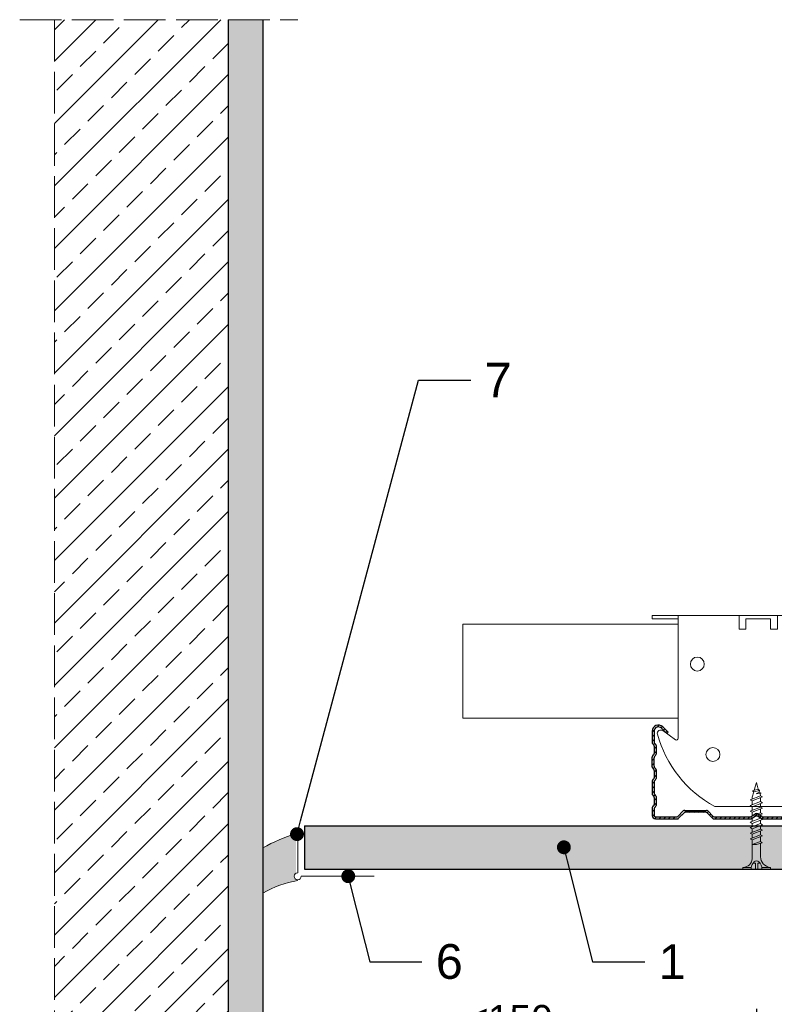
# Model space of a CAD drawing. Header units: millimetres. Extents: x 1985 to 2400, y 1192 to 1630.
import ezdxf
from ezdxf import colors
from ezdxf.entities.mleader import LeaderData, LeaderLine
from ezdxf.math import Vec2, Vec3

# ---------------------------------------------------------------- set-up
doc = ezdxf.new("R2010")
doc.units = ezdxf.units.MM
doc.linetypes.add('ACAD_ISO02W100', pattern=[15, 12, -3])
for name, color, linetype, lineweight in [('_RIGIPS AKCESORIA', 7, 'Continuous', 18), ('_RIGIPS G-K', 7, 'Continuous', 25), ('_RIGIPS PROFIL', 7, 'Continuous', 18), ('KRESKOWANIE', 7, 'Continuous', 9), ('PRZERYWANA', 7, 'ACAD_ISO02W100', 9)]:
    doc.layers.add(name, color=color, linetype=linetype, lineweight=lineweight)
doc.styles.get("Standard").update_dxf_attribs({"font": 'arial.ttf'})
doc.dimstyles.new('ISO-25', dxfattribs={"dimtxt": 2.5, "dimasz": 2.5, "dimexe": 1.25, "dimexo": 0.625, "dimtad": 1, "dimtxsty": 'Standard', "dimcen": 2.5, "dimadec": 0, "dimazin": 0, "dimtfac": 1, "dimtmove": 0, "dimatfit": 3, "dimfxl": 1, "dimarcsym": 0})

# ---------------------------------------------------------------- blocks, each defined once
blk = doc.blocks.new('TN 25')
at = {"layer": '_RIGIPS AKCESORIA'}
for p, q in [((-1.285759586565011e-15, -0.8353416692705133), (0, 7.164658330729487)), ((1.285759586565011e-15, 7.164658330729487), (0.4642229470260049, 7.164658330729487)), ((0.4642229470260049, 7.164658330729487), (0.4642229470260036, 4.783705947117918)), ((0.4642229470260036, 4.783705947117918), (0, 4.783705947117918)), ((0, 3.498565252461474), (1.768910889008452, 3.498565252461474)), ((1.768910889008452, 3.498565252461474), (1.768910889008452, 4.201299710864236)), ((3.017479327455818, 4.464461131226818), (8.472174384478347, 4.464461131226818)), ((7.116496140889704, 4.464461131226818), (7.116496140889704, 3.183590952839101)), ((8.033235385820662, 2.012567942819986), (7.116496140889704, 4.464461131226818)), ((7.116496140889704, 3.183590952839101), (7.649872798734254, 1.533036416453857)), ((8.472174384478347, 4.464461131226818), (8.789098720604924, 5.002356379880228)), ((9.607236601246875, 1.506227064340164), (8.472174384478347, 4.464461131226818)), ((8.789098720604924, 5.002356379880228), (9.9344796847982, 2.012567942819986)), ((8.995165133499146, 4.464461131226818), (10.09807105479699, 4.464461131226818)), ((10.09807105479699, 4.464461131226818), (10.41499539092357, 5.002356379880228)), ((11.23313327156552, 1.506227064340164), (10.09807105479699, 4.464461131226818)), ((10.41499539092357, 5.002356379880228), (11.56037635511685, 2.012567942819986)), ((10.62106180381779, 4.464461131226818), (11.67291707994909, 4.464461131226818)), ((11.67291707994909, 4.464461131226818), (11.98984141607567, 5.002356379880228)), ((12.80797929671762, 1.506227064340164), (11.67291707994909, 4.464461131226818)), ((11.98984141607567, 5.002356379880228), (13.13522238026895, 2.012567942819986)), ((12.19590782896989, 4.464461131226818), (13.20678983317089, 4.464461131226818)), ((13.20678983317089, 4.464461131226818), (13.52371416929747, 5.002356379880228)), ((14.34185204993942, 1.506227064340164), (13.20678983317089, 4.464461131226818)), ((13.52371416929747, 5.002356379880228), (14.66909513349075, 2.012567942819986)), ((13.72978058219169, 4.464461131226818), (14.8020923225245, 4.464461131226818)), ((14.8020923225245, 4.464461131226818), (15.11901665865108, 5.002356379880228)), ((15.93715453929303, 1.506227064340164), (14.8020923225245, 4.464461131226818)), ((15.11901665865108, 5.002356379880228), (16.26439762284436, 2.012567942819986)), ((15.3250830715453, 4.464461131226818), (16.41785127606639, 4.464461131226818)), ((16.41785127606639, 4.464461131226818), (16.73477561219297, 5.002356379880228)), ((17.55291349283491, 1.506227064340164), (16.41785127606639, 4.464461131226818)), ((16.73477561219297, 5.002356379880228), (17.88015657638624, 2.012567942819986)), ((16.94084202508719, 4.464461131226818), (17.99263695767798, 4.464461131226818)), ((17.99263695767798, 4.464461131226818), (18.30956129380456, 5.002356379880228)), ((19.12769917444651, 1.506227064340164), (17.99263695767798, 4.464461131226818)), ((18.30956129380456, 5.002356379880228), (19.45494225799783, 2.012567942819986)), ((18.51562770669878, 4.464461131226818), (19.6824977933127, 4.464461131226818)), ((19.6824977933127, 4.464461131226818), (19.99942212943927, 5.002356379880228)), ((20.81756001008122, 1.506227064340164), (19.6824977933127, 4.464461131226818)), ((19.99942212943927, 5.002356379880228), (21.14480309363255, 2.012567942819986)), ((20.20548854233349, 4.464461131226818), (20.6968729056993, 4.464461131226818)), ((20.6968729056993, 4.464461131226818), (22.28221870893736, 3.982557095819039)), ((21.84671929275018, 1.826088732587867), (21.67250745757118, 3.284280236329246)), ((21.67250745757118, 3.284280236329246), (22.14282510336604, 2.40113747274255)), ((22.28221870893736, 3.982557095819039), (22.56094557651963, 4.372787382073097)), ((22.70033918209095, 2.360045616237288), (22.28221870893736, 3.982557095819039)), ((22.56094557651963, 4.372787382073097), (23.03132356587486, 2.709231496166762)), ((22.70902133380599, 3.84909727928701), (24.99991126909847, 3.243188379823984)), ((24.99991126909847, 3.243188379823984), (23.03132356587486, 2.709231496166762)), ((0, 2.830751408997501), (1.768910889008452, 2.830751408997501)), ((0.4642229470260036, 1.636809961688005), (0, 1.636809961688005)), ((0.4642229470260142, -0.8353416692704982), (0.4642229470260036, 1.636809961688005)), ((1.768910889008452, 2.830751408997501), (1.768910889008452, 2.175177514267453)), ((7.494912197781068, 2.012567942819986), (3.545485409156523, 2.012567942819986)), ((7.649872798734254, 1.533036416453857), (8.033235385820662, 2.012567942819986)), ((9.412955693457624, 2.012567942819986), (8.033235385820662, 2.012567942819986)), ((9.9344796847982, 2.012567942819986), (9.607236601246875, 1.506227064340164)), ((11.03885236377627, 2.012567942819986), (9.9344796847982, 2.012567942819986)), ((11.56037635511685, 2.012567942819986), (11.23313327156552, 1.506227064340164)), ((12.61369838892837, 2.012567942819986), (11.56037635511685, 2.012567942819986)), ((13.13522238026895, 2.012567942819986), (12.80797929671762, 1.506227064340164)), ((14.14757114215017, 2.012567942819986), (13.13522238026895, 2.012567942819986)), ((14.66909513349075, 2.012567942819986), (14.34185204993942, 1.506227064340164)), ((15.74287363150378, 2.012567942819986), (14.66909513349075, 2.012567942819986)), ((16.26439762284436, 2.012567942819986), (15.93715453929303, 1.506227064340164)), ((17.35863258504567, 2.012567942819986), (16.26439762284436, 2.012567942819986)), ((17.88015657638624, 2.012567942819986), (17.55291349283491, 1.506227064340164)), ((18.93341826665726, 2.012567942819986), (17.88015657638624, 2.012567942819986)), ((19.45494225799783, 2.012567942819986), (19.12769917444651, 1.506227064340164)), ((19.45494225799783, 2.012567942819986), (20.62327910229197, 2.012567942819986)), ((21.14480309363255, 2.012567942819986), (20.81756001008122, 1.506227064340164)), ((21.14480309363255, 2.012567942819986), (21.81121835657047, 2.123239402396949)), ((22.14282510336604, 2.40113747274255), (21.84671929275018, 1.826088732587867)), ((22.70033918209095, 2.360045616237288), (22.14282510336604, 2.40113747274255)), ((23.03132356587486, 2.709231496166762), (22.70033918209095, 2.360045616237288)), ((-1.285759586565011e-15, -0.8353416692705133), (0.4642229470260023, -0.8353416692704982))]:
    blk.add_line(p, q, dxfattribs=at)
for centre, major_axis, ratio, start_param, end_param in [((3.08910162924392, 7.667950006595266), (0.1748232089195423, 3.200291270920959), 0.8261341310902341, 1.77365317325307, 3.180586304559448), ((-0.03754204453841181, 0.898693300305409), (6.243616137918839e-16, 3.92979531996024), 0.8481764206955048, -0.7209422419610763, -0.1511117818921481), ((1.661560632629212, 3.178378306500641), (-1.944543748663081e-15, 0.8950066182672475), 0.8481764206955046, -1.552777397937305, -0.7209422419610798), ((1.661560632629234, 3.178378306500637), (4.47173222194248e-16, 0.8950066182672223), 0.8481764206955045, 3.862534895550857, 4.730407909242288), ((3.369603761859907, -1.567314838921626), (0.2830579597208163, 3.573721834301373), 0.8321811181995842, 0.03598411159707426, 1.430786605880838), ((-2.727235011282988, 15.90736359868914), (-1.039401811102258e-12, 14.75828005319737), 0.8481764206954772, 3.399396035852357, 3.47507175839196), ((0.5906534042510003, 4.615213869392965), (-1.412393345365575e-14, 2.807767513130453), 0.8481764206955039, 3.475071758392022, 3.862534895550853)]:
    blk.add_ellipse(centre, major_axis=major_axis, ratio=ratio, start_param=start_param, end_param=end_param, dxfattribs=at)
blk = doc.blocks.new('CD 60 ULTRASTIL')
h = blk.add_hatch()
h.set_pattern_fill('ANSI31', color=256, scale=0.3, style=0)
h.set_pattern_definition([(45, (0, 0), (-0.6735192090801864, 0.6735192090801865), [])])
h.paths.add_polyline_path([(542.8756161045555, 684.4982338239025, -0.3027756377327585), (543.4857863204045, 684.4982338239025), (544.5421426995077, 683.7939962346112, 0.1480687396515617), (544.8472278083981, 683.7016238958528), (555.4178837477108, 683.7016238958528, 0.198912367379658), (555.8067924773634, 683.8627151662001), (557.3846099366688, 685.4405326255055, -0.198912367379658), (557.7735186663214, 685.6016238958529), (563.587883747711, 685.6016238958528, -0.198912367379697), (563.9767924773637, 685.4405326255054), (565.554609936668, 683.8627151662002, 0.1989123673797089), (565.9435186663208, 683.7016238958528), (572.1807012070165, 683.7016238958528, 0.4142135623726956), (573.1807012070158, 684.7016238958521), (573.1807012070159, 686.7360211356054, 0.1989123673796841), (573.0196099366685, 687.124929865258), (572.7417924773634, 687.4027473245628, -0.1989123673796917), (572.5807012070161, 687.7916560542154), (572.5807012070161, 689.8738064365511, -0.198912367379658), (572.7417924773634, 690.2627151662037), (573.0196099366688, 690.5405326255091, 0.198912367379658), (573.1807012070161, 690.9294413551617), (573.1807012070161, 694.4738064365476, 0.198912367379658), (573.0196099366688, 694.8627151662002), (572.7417924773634, 695.1405326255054, -0.1989123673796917), (572.5807012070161, 695.529441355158), (572.5807012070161, 697.6115917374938, -0.198912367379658), (572.7417924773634, 698.0005004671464), (573.0196099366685, 698.2783179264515, 0.198912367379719), (573.1807012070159, 698.6672266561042), (573.1807012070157, 701.4738064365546, 0.1989123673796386), (573.0196099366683, 701.8627151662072), (572.7417924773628, 702.1405326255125, -0.1989123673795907), (572.5807012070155, 702.529441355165), (572.5807012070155, 704.6115917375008, -0.1989123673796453), (572.7417924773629, 705.0005004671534), (573.0196099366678, 705.2783179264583, 0.1989123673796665), (573.1807012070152, 705.6672266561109), (573.1807012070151, 708.8968961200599, 0.6661284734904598), (570.1151523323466, 710.1768906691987), (568.5471884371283, 708.6266223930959), (568.9338839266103, 708.2355129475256), (570.5018478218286, 709.7857812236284, -0.6661284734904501), (572.6307012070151, 708.8968961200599), (572.6307012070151, 705.8950441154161, -0.1989123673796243), (572.4696099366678, 705.5061353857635), (572.191792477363, 705.2283179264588, 0.1989123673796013), (572.0307012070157, 704.8394091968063), (572.0307012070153, 702.30162389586, 0.1989123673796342), (572.1917924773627, 701.9127151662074), (572.4696099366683, 701.6348977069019, -0.1989123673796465), (572.6307012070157, 701.2459889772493), (572.6307012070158, 698.8950441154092, -0.198912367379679), (572.4696099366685, 698.5061353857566), (572.1917924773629, 698.228317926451, 0.1989123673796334), (572.0307012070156, 697.8394091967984), (572.0307012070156, 695.3016238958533, 0.1989123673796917), (572.1917924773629, 694.9127151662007), (572.4696099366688, 694.6348977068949, -0.1989123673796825), (572.6307012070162, 694.2459889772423), (572.6307012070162, 691.1572588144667, -0.1989123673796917), (572.4696099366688, 690.7683500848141), (572.191792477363, 690.4905326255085, 0.1989123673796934), (572.0307012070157, 690.1016238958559), (572.0307012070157, 687.5638385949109, 0.198912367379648), (572.191792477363, 687.1749298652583), (572.4696099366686, 686.8971124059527, -0.1989123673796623), (572.6307012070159, 686.5082036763), (572.6307012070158, 684.7016238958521, -0.4142135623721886), (572.1807012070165, 684.2516238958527), (566.1713361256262, 684.2516238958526, -0.1989123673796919), (565.7824273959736, 684.4127151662), (564.2046099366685, 685.9905326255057, 0.1989123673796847), (563.8157012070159, 686.151623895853), (557.5457012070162, 686.1516238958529, 0.1989123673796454), (557.1567924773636, 685.9905326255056), (555.578975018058, 684.4127151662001, -0.1989123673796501), (555.1900662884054, 684.2516238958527), (545.0137544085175, 684.2516238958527, -0.1480687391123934), (544.7086693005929, 684.3439962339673), (543.4857863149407, 685.1592515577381, 0.3027756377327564), (542.8756160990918, 685.1592515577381), (541.6527331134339, 684.3439962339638, -0.1480687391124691), (541.3476480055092, 684.2516238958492), (531.1713361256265, 684.2516238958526, -0.1989123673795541), (530.7824273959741, 684.4127151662), (529.2046099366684, 685.9905326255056, 0.1989123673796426), (528.8157012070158, 686.1516238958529), (522.5457012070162, 686.151623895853, 0.1989123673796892), (522.1567924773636, 685.9905326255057), (520.5789750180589, 684.4127151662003, -0.198912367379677), (520.1900662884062, 684.2516238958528), (514.1807012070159, 684.2516238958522, -0.4142135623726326), (513.7307012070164, 684.7016238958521), (513.7307012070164, 686.5082036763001, -0.1989123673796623), (513.8917924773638, 686.8971124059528), (514.1696099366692, 687.1749298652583, 0.198912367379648), (514.3307012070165, 687.5638385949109), (514.3307012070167, 690.1016238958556, 0.1989123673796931), (514.1696099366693, 690.4905326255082), (513.8917924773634, 690.7683500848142, -0.1989123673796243), (513.7307012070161, 691.1572588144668), (513.7307012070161, 694.2459889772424, -0.1989123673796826), (513.8917924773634, 694.634897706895), (514.1696099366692, 694.9127151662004, 0.1989123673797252), (514.3307012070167, 695.3016238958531), (514.3307012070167, 697.8394091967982, 0.1989123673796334), (514.1696099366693, 698.2283179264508), (513.8917924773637, 698.5061353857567, -0.1989123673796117), (513.7307012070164, 698.8950441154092), (513.7307012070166, 701.2459889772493, -0.1989123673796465), (513.891792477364, 701.6348977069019), (514.1696099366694, 701.9127151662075, 0.1989123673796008), (514.3307012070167, 702.30162389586), (514.3307012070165, 704.8394091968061, 0.1989123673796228), (514.1696099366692, 705.2283179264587), (513.8917924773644, 705.5061353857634, -0.1989123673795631), (513.7307012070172, 705.8950441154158), (513.7307012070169, 708.89689612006, -0.6661284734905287), (515.8595545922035, 709.7857812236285), (517.4275184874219, 708.2355129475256), (517.814213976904, 708.6266223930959), (516.2462500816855, 710.1768906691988, 0.6661284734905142), (513.1807012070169, 708.89689612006), (513.1807012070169, 705.667226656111, 0.1989123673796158), (513.3417924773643, 705.2783179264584), (513.6196099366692, 705.0005004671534, -0.198912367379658), (513.7807012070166, 704.6115917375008), (513.7807012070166, 702.5294413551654, -0.198912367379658), (513.6196099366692, 702.1405326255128), (513.341792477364, 701.8627151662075, 0.1989123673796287), (513.1807012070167, 701.473806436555), (513.1807012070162, 698.6672266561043, 0.198912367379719), (513.3417924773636, 698.2783179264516), (513.6196099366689, 698.0005004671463, -0.1989123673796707), (513.7807012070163, 697.6115917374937), (513.780701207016, 695.5294413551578, -0.1989123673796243), (513.6196099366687, 695.1405326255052), (513.3417924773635, 694.8627151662, 0.198912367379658), (513.1807012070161, 694.4738064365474), (513.1807012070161, 690.9294413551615, 0.198912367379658), (513.3417924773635, 690.540532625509), (513.6196099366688, 690.2627151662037, -0.198912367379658), (513.7807012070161, 689.8738064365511), (513.7807012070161, 687.7916560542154, -0.198912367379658), (513.6196099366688, 687.4027473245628), (513.3417924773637, 687.1249298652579, 0.1989123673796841), (513.1807012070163, 686.7360211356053), (513.1807012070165, 684.7016238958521, 0.4142135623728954), (514.1807012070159, 683.7016238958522), (520.4178837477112, 683.7016238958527, 0.1989123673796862), (520.806792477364, 683.8627151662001), (522.3846099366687, 685.4405326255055, -0.1989123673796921), (522.7735186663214, 685.6016238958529), (528.5878837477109, 685.601623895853, -0.198912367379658), (528.9767924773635, 685.4405326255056), (530.5546099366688, 683.8627151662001, 0.1989123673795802), (530.9435186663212, 683.7016238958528), (541.5141746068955, 683.7016238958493, 0.1480687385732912), (541.8192597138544, 683.79399623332)])
for p, q in [((513.1807012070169, 708.89689612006), (513.1807012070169, 705.667226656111)), ((513.7307012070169, 708.89689612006), (513.7307012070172, 705.8950441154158)), ((515.8595545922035, 709.7857812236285), (517.4275184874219, 708.2355129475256)), ((516.2462500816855, 710.1768906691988), (517.8142139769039, 708.6266223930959)), ((517.4275184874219, 708.2355129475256), (517.8142139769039, 708.6266223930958)), ((570.1151523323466, 710.1768906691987), (568.5471884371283, 708.6266223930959)), ((568.9338839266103, 708.2355129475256), (568.5471884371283, 708.6266223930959)), ((570.5018478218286, 709.7857812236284), (568.9338839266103, 708.2355129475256)), ((572.6307012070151, 708.8968961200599), (572.6307012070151, 705.8950441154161)), ((573.1807012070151, 708.8968961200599), (573.1807012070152, 705.6672266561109)), ((513.8917924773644, 705.5061353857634), (514.1696099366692, 705.2283179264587)), ((572.4696099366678, 705.5061353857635), (572.191792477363, 705.2283179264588)), ((513.3417924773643, 705.2783179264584), (513.6196099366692, 705.0005004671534)), ((513.7807012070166, 704.6115917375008), (513.7807012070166, 702.5294413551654)), ((514.3307012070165, 704.8394091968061), (514.3307012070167, 702.30162389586)), ((572.0307012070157, 704.8394091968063), (572.0307012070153, 702.30162389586)), ((572.5807012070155, 704.6115917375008), (572.5807012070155, 702.529441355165)), ((573.0196099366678, 705.2783179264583), (572.7417924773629, 705.0005004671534)), ((513.1807012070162, 698.6672266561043), (513.1807012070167, 701.473806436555)), ((513.341792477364, 701.8627151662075), (513.6196099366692, 702.1405326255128)), ((513.7307012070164, 698.8950441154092), (513.7307012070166, 701.2459889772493)), ((513.891792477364, 701.6348977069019), (514.1696099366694, 701.9127151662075)), ((572.4696099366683, 701.6348977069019), (572.1917924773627, 701.9127151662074)), ((572.6307012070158, 698.8950441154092), (572.6307012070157, 701.2459889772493)), ((573.0196099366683, 701.8627151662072), (572.7417924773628, 702.1405326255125)), ((573.1807012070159, 698.6672266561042), (573.1807012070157, 701.4738064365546)), ((513.3417924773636, 698.2783179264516), (513.6196099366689, 698.0005004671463)), ((513.7807012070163, 697.6115917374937), (513.780701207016, 695.5294413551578)), ((513.8917924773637, 698.5061353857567), (514.1696099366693, 698.2283179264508)), ((514.3307012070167, 697.8394091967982), (514.3307012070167, 695.3016238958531)), ((572.0307012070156, 697.8394091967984), (572.0307012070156, 695.3016238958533)), ((572.4696099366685, 698.5061353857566), (572.1917924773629, 698.228317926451)), ((572.5807012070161, 697.6115917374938), (572.5807012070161, 695.529441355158)), ((573.0196099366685, 698.2783179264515), (572.7417924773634, 698.0005004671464)), ((513.1807012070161, 694.4738064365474), (513.1807012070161, 690.9294413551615)), ((513.3417924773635, 694.8627151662), (513.6196099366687, 695.1405326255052)), ((513.7307012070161, 694.2459889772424), (513.7307012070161, 691.1572588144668)), ((513.8917924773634, 694.634897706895), (514.1696099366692, 694.9127151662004)), ((572.4696099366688, 694.6348977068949), (572.1917924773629, 694.9127151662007)), ((572.6307012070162, 694.2459889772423), (572.6307012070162, 691.1572588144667)), ((573.0196099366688, 694.8627151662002), (572.7417924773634, 695.1405326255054)), ((573.1807012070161, 694.4738064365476), (573.1807012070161, 690.9294413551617)), ((513.3417924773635, 690.540532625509), (513.6196099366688, 690.2627151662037)), ((513.7807012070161, 689.8738064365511), (513.7807012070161, 687.7916560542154)), ((513.8917924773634, 690.7683500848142), (514.1696099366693, 690.4905326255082)), ((514.3307012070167, 690.1016238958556), (514.3307012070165, 687.5638385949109)), ((572.0307012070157, 690.1016238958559), (572.0307012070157, 687.5638385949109)), ((572.4696099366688, 690.7683500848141), (572.191792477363, 690.4905326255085)), ((572.5807012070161, 689.8738064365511), (572.5807012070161, 687.7916560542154)), ((573.0196099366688, 690.5405326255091), (572.7417924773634, 690.2627151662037)), ((513.1807012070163, 686.7360211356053), (513.1807012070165, 684.7016238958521)), ((513.3417924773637, 687.1249298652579), (513.6196099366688, 687.4027473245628)), ((513.7307012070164, 686.5082036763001), (513.7307012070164, 684.7016238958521)), ((513.8917924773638, 686.8971124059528), (514.1696099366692, 687.1749298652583)), ((520.5789750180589, 684.4127151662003), (522.1567924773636, 685.9905326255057)), ((522.5457012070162, 686.151623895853), (528.8157012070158, 686.1516238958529)), ((528.5878837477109, 685.601623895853), (522.7735186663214, 685.6016238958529)), ((530.7824273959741, 684.4127151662), (529.2046099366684, 685.9905326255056)), ((555.578975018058, 684.4127151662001), (557.1567924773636, 685.9905326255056)), ((557.5457012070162, 686.1516238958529), (563.8157012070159, 686.151623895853)), ((557.7735186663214, 685.6016238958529), (563.587883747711, 685.6016238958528)), ((565.7824273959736, 684.4127151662), (564.2046099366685, 685.9905326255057)), ((572.4696099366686, 686.8971124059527), (572.191792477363, 687.1749298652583)), ((572.6307012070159, 686.5082036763), (572.6307012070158, 684.7016238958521)), ((573.0196099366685, 687.124929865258), (572.7417924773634, 687.4027473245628)), ((573.1807012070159, 686.7360211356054), (573.1807012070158, 684.7016238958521)), ((514.1807012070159, 684.2516238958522), (520.1900662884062, 684.2516238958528)), ((514.1807012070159, 683.7016238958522), (520.4178837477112, 683.7016238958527)), ((520.806792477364, 683.8627151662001), (522.3846099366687, 685.4405326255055)), ((530.5546099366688, 683.8627151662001), (528.9767924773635, 685.4405326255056)), ((530.9435186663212, 683.7016238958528), (541.5141746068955, 683.7016238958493)), ((531.1713361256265, 684.2516238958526), (541.3476480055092, 684.2516238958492)), ((541.6527331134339, 684.3439962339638), (542.8756160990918, 685.1592515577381)), ((541.8192597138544, 683.79399623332), (542.8756161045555, 684.4982338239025)), ((544.7086693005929, 684.3439962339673), (543.4857863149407, 685.1592515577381)), ((544.5421426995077, 683.7939962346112), (543.4857863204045, 684.4982338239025)), ((544.8472278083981, 683.7016238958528), (555.4178837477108, 683.7016238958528)), ((545.0137544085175, 684.2516238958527), (555.1900662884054, 684.2516238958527)), ((555.8067924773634, 683.8627151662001), (557.3846099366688, 685.4405326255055)), ((565.554609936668, 683.8627151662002), (563.9767924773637, 685.4405326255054)), ((565.9435186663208, 683.7016238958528), (572.1807012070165, 683.7016238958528)), ((566.1713361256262, 684.2516238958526), (572.1807012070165, 684.2516238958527))]:
    blk.add_line(p, q)
for centre, radius, start, end in [((514.9807012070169, 708.89689612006), 1.8, 45.32514365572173, 180.0000000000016), ((514.9807012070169, 708.89689612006), 1.25, 45.32514365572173, 180.0000000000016), ((571.3807012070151, 708.8968961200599), 1.8, 359.9999999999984, 134.6748563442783), ((571.3807012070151, 708.8968961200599), 1.25, 359.9999999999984, 134.6748563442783), ((513.7307012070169, 705.667226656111), 0.55, 180.0000000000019, 224.9999999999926), ((514.2807012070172, 705.8950441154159), 0.55, 180.0000000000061, 224.9999999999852), ((572.0807012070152, 705.8950441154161), 0.55, 315.0000000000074, 0), ((572.6307012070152, 705.6672266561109), 0.55, 315, 1.882888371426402e-12), ((513.2307012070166, 704.6115917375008), 0.55, 0, 45), ((513.2307012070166, 702.5294413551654), 0.55, 315, 0), ((513.7807012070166, 704.8394091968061), 0.55, 2.340888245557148e-12, 44.99999999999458), ((572.5807012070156, 704.8394091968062), 0.55, 135.0000000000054, 179.9999999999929), ((573.1307012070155, 704.6115917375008), 0.55, 135, 179.9999999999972), ((573.1307012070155, 702.529441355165), 0.55, 180, 224.9999999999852), ((513.7307012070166, 701.4738064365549), 0.55, 135, 179.9999999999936), ((514.2807012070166, 701.2459889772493), 0.55, 135, 179.9999999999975), ((513.7807012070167, 702.30162389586), 0.55, 315.0000000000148, 2.175499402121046e-12), ((572.5807012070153, 702.30162389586), 0.55, 179.9999999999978, 224.9999999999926), ((572.0807012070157, 701.2459889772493), 0.55, 2.544443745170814e-12, 45), ((572.6307012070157, 701.4738064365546), 0.55, 4.274665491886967e-12, 45), ((513.7307012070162, 698.6672266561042), 0.55, 179.999999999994, 225.0000000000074), ((513.2307012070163, 697.6115917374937), 0.55, 359.9999999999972, 45), ((514.2807012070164, 698.8950441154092), 0.55, 179.9999999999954, 224.9999999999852), ((513.7807012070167, 697.8394091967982), 0.55, 0, 44.99999999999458), ((572.5807012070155, 697.8394091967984), 0.55, 135.0000000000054, 180), ((572.0807012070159, 698.8950441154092), 0.55, 315, 4.643609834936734e-12), ((573.130701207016, 697.6115917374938), 0.55, 135, 180), ((572.6307012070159, 698.667226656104), 0.55, 314.9999999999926, 5.992165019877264e-12), ((513.7307012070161, 694.4738064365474), 0.55, 135, 180), ((513.2307012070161, 695.5294413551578), 0.55, 315.0000000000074, 0), ((514.280701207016, 694.2459889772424), 0.55, 134.9999999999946, 180), ((513.7807012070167, 695.3016238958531), 0.55, 314.9999999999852, 0), ((572.5807012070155, 695.3016238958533), 0.55, 180, 225.0000000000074), ((572.0807012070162, 694.2459889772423), 0.55, 0, 45.00000000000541), ((573.130701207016, 695.529441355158), 0.55, 180, 225.0000000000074), ((572.6307012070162, 694.4738064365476), 0.55, 0, 45), ((514.280701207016, 691.1572588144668), 0.55, 180, 224.9999999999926), ((572.0807012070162, 691.1572588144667), 0.55, 314.9999999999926, 0), ((513.7307012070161, 690.9294413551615), 0.55, 180, 225), ((513.2307012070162, 689.8738064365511), 0.55, 0, 45), ((513.7807012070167, 690.1016238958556), 0.55, 359.9999999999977, 45.00000000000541), ((572.5807012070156, 690.1016238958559), 0.55, 134.9999999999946, 180.0000000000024), ((573.130701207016, 689.8738064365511), 0.55, 135, 180), ((572.6307012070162, 690.9294413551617), 0.55, 315, 0), ((513.7307012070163, 686.7360211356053), 0.55, 135, 180.0000000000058), ((513.2307012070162, 687.7916560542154), 0.55, 315, 0), ((514.2807012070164, 686.5082036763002), 0.55, 135.0000000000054, 180.0000000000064), ((513.7807012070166, 687.5638385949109), 0.55, 315, 359.9999999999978), ((522.5457012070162, 685.6016238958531), 0.55, 90, 135.0000000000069), ((522.7735186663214, 685.0516238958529), 0.55, 90.00000000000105, 135.0000000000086), ((528.5878837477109, 685.051623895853), 0.55, 45, 90), ((528.8157012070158, 685.601623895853), 0.55, 45.00000000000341, 90), ((557.5457012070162, 685.601623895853), 0.55, 89.99999999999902, 134.9999999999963), ((557.7735186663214, 685.0516238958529), 0.55, 90, 135), ((563.587883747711, 685.0516238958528), 0.55, 44.9999999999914, 90), ((563.8157012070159, 685.6016238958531), 0.55, 44.99999999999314, 89.999999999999), ((572.5807012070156, 687.5638385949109), 0.55, 180.0000000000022, 225), ((572.080701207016, 686.5082036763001), 0.55, 359.9999999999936, 44.99999999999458), ((573.130701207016, 687.7916560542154), 0.55, 180, 225.0000000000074), ((572.6307012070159, 686.7360211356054), 0.55, 359.9999999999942, 45), ((514.1807012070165, 684.7016238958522), 1, 180.0000000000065, 269.9999999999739), ((514.1807012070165, 684.7016238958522), 0.45, 180.0000000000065, 269.9999999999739), ((520.1900662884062, 684.8016238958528), 0.55, 270.0000000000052, 315.0000000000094), ((520.4178837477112, 684.2516238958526), 0.55, 270.0000000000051, 315.0000000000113), ((530.9435186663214, 684.2516238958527), 0.55, 224.9999999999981, 269.999999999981), ((531.1713361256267, 684.8016238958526), 0.55, 225.0000000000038, 269.9999999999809), ((541.3476480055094, 684.8016238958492), 0.55, 269.9999999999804, 303.6900675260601), ((541.5141746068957, 684.2516238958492), 0.55, 269.9999999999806, 303.6900674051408), ((543.1807012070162, 684.7016238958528), 0.55, 56.30993247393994, 123.6900675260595), ((543.18070121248, 684.0406061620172), 0.55, 56.30993247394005, 123.6900675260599), ((544.8472278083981, 684.2516238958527), 0.55, 236.3099323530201, 270), ((545.0137544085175, 684.8016238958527), 0.55, 236.3099324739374, 270), ((555.1900662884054, 684.8016238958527), 0.55, 270, 314.9999999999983), ((555.4178837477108, 684.2516238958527), 0.55, 270, 315), ((565.9435186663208, 684.2516238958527), 0.55, 224.9999999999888, 270), ((566.1713361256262, 684.8016238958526), 0.55, 224.9999999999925, 270), ((572.1807012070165, 684.7016238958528), 1, 270, 6.513775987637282e-12), ((572.1807012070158, 684.7016238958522), 1, 270.000000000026, 359.9999999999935), ((572.1807012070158, 684.7016238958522), 0.45, 270.000000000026, 359.9999999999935)]:
    blk.add_arc(centre, radius, start, end)
blk = doc.blocks.new('Lacznik krzyzowy (widok2)')
at = {"layer": '_RIGIPS AKCESORIA'}
for p, q in [((94.80100345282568, 91.50114062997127, 218.35550945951), (94.80100345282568, 90.50114062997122, 218.35550945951)), ((94.80100345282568, 91.50114062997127, 218.35550945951), (154.8010034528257, 91.49672761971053, 218.35550945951)), ((102.3010034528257, 56.15121996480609, 218.35550945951), (102.3010034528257, 91.49672761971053, 218.35550945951)), ((119.8010034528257, 91.50114062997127, 218.35550945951), (119.8010034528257, 87.50114062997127, 218.35550945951)), ((130.8010034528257, 91.50114062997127, 218.35550945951), (119.8010034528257, 91.50114062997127, 218.35550945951)), ((130.8542769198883, 91.50114062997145, 218.35550945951), (130.8542769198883, 87.50114062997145, 218.35550945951)), ((147.3010034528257, 91.49672761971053, 218.35550945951), (147.3010034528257, 56.15121996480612, 218.35550945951)), ((154.8010034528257, 91.49672761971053, 218.35550945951), (154.8010034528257, 90.50114062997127, 218.35550945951)), ((94.80100345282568, 90.50114062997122, 218.35550945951), (102.3010034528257, 90.50114062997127, 218.35550945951)), ((121.8010034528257, 87.50114062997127, 218.35550945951), (121.8010034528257, 90.50114062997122, 218.35550945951)), ((121.8010034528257, 90.50114062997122, 218.35550945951), (128.8542769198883, 90.50114062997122, 218.35550945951)), ((128.8542769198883, 90.50114062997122, 218.35550945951), (128.8542769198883, 87.50114062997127, 218.35550945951)), ((154.8010034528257, 90.50114062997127, 218.35550945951), (147.3010034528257, 90.50114062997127, 218.35550945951)), ((119.8010034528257, 87.50114062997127, 218.35550945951), (121.8010034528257, 87.50114062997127, 218.35550945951)), ((128.8542769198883, 87.50114062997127, 218.35550945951), (130.8542769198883, 87.50114062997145, 218.35550945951)), ((97.86760435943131, 58.34633894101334, 218.35550945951), (101.5103843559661, 55.74435322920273, 218.35550945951)), ((148.0916225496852, 55.74435322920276, 218.35550945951), (151.73440254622, 58.34633894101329, 218.35550945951)), ((136.7961178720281, 36.5011406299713, 218.35550945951), (112.8058890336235, 36.5011406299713, 218.35550945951))]:
    blk.add_line(p, q, dxfattribs=at)
for centre, radius in [((107.8010034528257, 77.50114062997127, 218.35550945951), 2.000000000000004), ((141.8010034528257, 77.50114062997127, 218.35550945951), 2.236067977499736), ((112.3010034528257, 51.50114062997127, 218.35550945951), 2.000000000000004), ((137.3010034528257, 51.50114062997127, 218.35550945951), 2)]:
    blk.add_circle(centre, radius, dxfattribs=at)
for centre, radius, start, end in [((97.28636616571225, 57.5326054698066, 218.35550945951), 0.9999999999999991, 122.1387604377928, 189.8151986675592), ((129.2274675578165, 66.45332960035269, 218.35550945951), 34.15848160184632, 195.435149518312, 241.2658161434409), ((97.28636616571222, 57.5326054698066, 218.35550945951), 0.9999999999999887, 54.46232220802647, 122.1387604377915), ((20.47329545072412, 114.7799562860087, 218.35550945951), 144.7066213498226, 331.7398307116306, 336.6224787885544), ((152.3156407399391, 57.5326054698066, 218.35550945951), 0.9999999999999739, 350.1848013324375, 125.5376777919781), ((101.8010034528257, 56.15121996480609, 218.35550945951), 0.5, 234.4623222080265, 0), ((147.8010034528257, 56.15121996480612, 218.35550945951), 0.5, 180, 305.5376777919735), ((129.1176020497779, 56.49081985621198, 218.35550945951), 21.41370777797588, 291.0129815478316, 331.4749137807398)]:
    blk.add_arc(centre, radius, start, end, dxfattribs=at)
blk = doc.blocks.new('polnaroznik')
at = {"layer": '_RIGIPS AKCESORIA'}
for p, q in [((429.5010509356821, 44.15009974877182), (429.5010509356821, 55.15009974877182)), ((430.5010509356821, 56.15009974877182), (451.5010509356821, 56.15009974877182))]:
    blk.add_line(p, q, dxfattribs=at)
blk.add_arc((429.5010509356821, 56.15009974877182), 1, 0, 270, dxfattribs=at)
blk = doc.blocks.new('_Dot')
at = {"color": 0, "linetype": 'ByBlock', "lineweight": -2}
blk.add_line((-0.5, 0), (-1, 0), dxfattribs=at)
at = {"color": 0, "linetype": 'ByBlock', "const_width": 0.5}
blk.add_lwpolyline([(-0.25, 0, 1), (0.25, 0, 1)], format="xyb", close=True, dxfattribs=at)
blk = doc.blocks.new('_ArchTick')
at = {"color": 0, "linetype": 'ByBlock', "const_width": 0.15}
blk.add_lwpolyline([(-0.5, -0.5), (0.5, 0.5)], dxfattribs=at)
blk = doc.blocks.new('*D21')
at = {"layer": '_RIGIPS G-K', "color": 0, "lineweight": -2, "transparency": 16777216}
for p, q in [((2055.203357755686, 1345.358480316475), (2055.203357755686, 1334.108480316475)), ((2197.203357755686, 1345.358480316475), (2197.203357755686, 1334.108480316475)), ((2055.203357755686, 1335.358480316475), (2197.203357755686, 1335.358480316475))]:
    blk.add_line(p, q, dxfattribs=at)
at = {"layer": 'Defpoints', "color": 0, "transparency": 16777216}
for p in [(2197.203357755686, 1410.551276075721), (2055.203357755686, 1385.551364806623), (2197.203357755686, 1335.358480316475)]:
    blk.add_point(p, dxfattribs=at)
at = {"layer": '_RIGIPS G-K', "color": 0, "lineweight": -2, "transparency": 16777216, "xscale": 5, "yscale": 5, "zscale": 5, "rotation": 180}
blk.add_blockref('_ArchTick', (2055.203357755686, 1335.358480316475), dxfattribs=at)
at = {"layer": '_RIGIPS G-K', "color": 0, "lineweight": -2, "transparency": 16777216, "xscale": 5, "yscale": 5, "zscale": 5}
blk.add_blockref('_ArchTick', (2197.203357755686, 1335.358480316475), dxfattribs=at)
at = {"layer": '_RIGIPS G-K', "color": 0, "transparency": 16777216, "insert": (2126.203357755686, 1342.443064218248), "char_height": 8, "attachment_point": 5}
blk.add_mtext('≤150', dxfattribs=at)

msp = doc.modelspace()

# ---------------------------------------------------------------- hatches: boundary and pattern name
at = {"layer": '_RIGIPS G-K'}
h = msp.add_hatch(dxfattribs=at)
h.set_pattern_fill('DOTS', color=253, scale=0.5, style=0)
h.set_pattern_definition([(0, (0, 0), (0.396875, 0.79375), [0, -0.79375])])
h.paths.add_polyline_path([(2397.203357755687, 1385.551364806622), (2397.203357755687, 1398.051364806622), (2067.203357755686, 1398.051364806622), (2067.203357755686, 1385.551364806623)])
at = {"layer": 'KRESKOWANIE'}
h = msp.add_hatch(dxfattribs=at)
h.set_pattern_fill('ANSI33', color=256, scale=2, angle=180, style=0)
h.set_pattern_definition([(225, (0, 0), (8.98025612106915, -8.980256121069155), []), (225, (-8.980260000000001, 1.099728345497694e-15), (8.98025612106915, -8.980256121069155), [6.35, -3.175])])
h.paths.add_polyline_path([(2045.203357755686, 1629.951364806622), (1995.203357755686, 1629.951364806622), (1995.203357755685, 1278.951364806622), (2045.203357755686, 1278.951364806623)])
h = msp.add_hatch(dxfattribs=at)
h.set_pattern_fill('AR-SAND', color=256, scale=0.1, style=0)
h.set_pattern_definition([(37.50000000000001, (0, 0), (-0.1600031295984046, 4.894132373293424), [0, -3.860800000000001, 0, -4.318000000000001, 0, -4.1275]), (7.499999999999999, (0, 0), (4.495232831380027, 7.168251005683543), [0, -2.0828, 0, -3.4798, 0, -1.3335]), (327.5, (-3.1242, 0), (7.90992370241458, 0.01437184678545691), [0, -1.27, 0, -4.572, 0, -5.969]), (317.5, (-3.1242, 0), (7.635564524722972, 2.229293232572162), [0, -0.635, 0, -2.9972, 0, -3.429])])
h.paths.add_polyline_path([(2055.203357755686, 1629.951364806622), (2045.203357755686, 1629.951364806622), (2045.203357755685, 1278.951364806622), (2055.203357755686, 1278.951364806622)])
h = msp.add_hatch(color=256, dxfattribs=at)
edge = h.paths.add_edge_path()
edge.add_line((2064.703357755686, 1384.417390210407), (2064.703357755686, 1395.848124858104))
edge.add_arc((2080.546756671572, 1346.46469045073), 51.8626733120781, 107.7874960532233, 119.2527794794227)
edge.add_line((2055.203357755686, 1391.713436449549), (2055.203357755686, 1378.718161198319))
edge.add_arc((2070.457460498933, 1351.897096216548), 30.85542378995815, 99.80417684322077, 119.62844433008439, ccw=False)
edge.add_line((2065.203357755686, 1382.301891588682), (2065.203357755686, 1382.551364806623))
edge.add_arc((2065.203357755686, 1383.551364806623), 1, 120.00000000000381, 270, ccw=False)

# ---------------------------------------------------------------- linework, layer by layer
for p, q in [((2045.203357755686, 1629.951364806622), (2045.203357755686, 1278.951364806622)), ((2055.203357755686, 1629.951364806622), (2055.203357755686, 1278.951364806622))]:
    msp.add_line(p, q)
at = {"layer": '_RIGIPS AKCESORIA'}
for centre, radius, start, end in [((2080.546756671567, 1346.464690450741), 51.86267331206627, 107.7874960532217, 119.2527794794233), ((2070.457460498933, 1351.897096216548), 30.85542378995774, 99.80417684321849, 119.6284443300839)]:
    msp.add_arc(centre, radius, start, end, dxfattribs=at)
at = {"layer": '_RIGIPS G-K'}
for p, q in [((2067.203357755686, 1398.051364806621), (2397.203357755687, 1398.051364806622)), ((2067.203357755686, 1398.051364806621), (2067.203357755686, 1385.551364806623)), ((2067.203357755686, 1385.551364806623), (2397.203357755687, 1385.551364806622))]:
    msp.add_line(p, q, dxfattribs=at)
at = {"layer": '_RIGIPS PROFIL'}
for p, q in [((2174.703357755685, 1456.051364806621), (2112.753357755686, 1456.051364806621)), ((2112.753357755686, 1456.051364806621), (2112.753357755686, 1429.051364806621)), ((2174.703357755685, 1429.051364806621), (2112.753357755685, 1429.051364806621))]:
    msp.add_line(p, q, dxfattribs=at)
at = {"layer": 'PRZERYWANA'}
for p, q in [((1985.203357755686, 1629.951364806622), (2065.203357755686, 1629.951364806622)), ((1995.203357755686, 1629.951364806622), (1995.203357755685, 1278.951364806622))]:
    msp.add_line(p, q, dxfattribs=at)

# ---------------------------------------------------------------- block references
for name, p in [('Lacznik krzyzowy (widok2)', (2072.402354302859, 1367.081926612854, -218.35550945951)), ('CD 60 ULTRASTIL', (1654.022656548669, 716.3497409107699))]:
    msp.add_blockref(name, p)
at = {"layer": '_RIGIPS AKCESORIA', "rotation": 90}
msp.add_blockref('TN 25', (2200.44654613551, 1385.551364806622), dxfattribs=at)
at = {"layer": '_RIGIPS AKCESORIA', "xscale": -1, "rotation": 180}
msp.add_blockref('polnaroznik', (1635.702306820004, 1439.701464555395), dxfattribs=at)

# ---------------------------------------------------------------- dimensions: what is measured, and where the dimension line sits
at = {"layer": '_RIGIPS G-K'}
dim = msp.add_linear_dim(base=(2197.203357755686, 1335.358480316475), p1=(2055.203357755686, 1385.551364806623), p2=(2197.203357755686, 1410.551276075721), text='≤150', dimstyle='ISO-25', override={"dimtxt": 8, "dimasz": 5, "dimgap": 3, "dimblk1": 'ArchTick', "dimblk2": 'ArchTick', "dimsah": 1, "dimfxl": 10, "dimfxlon": 1}, dxfattribs=at)
dim.commit()
dim.dimension.update_dxf_attribs({"geometry": '*D21', "text_midpoint": (2126.203357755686, 1342.443064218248)})

# ---------------------------------------------------------------- leaders
ml = msp.add_multileader_mtext('Standard', dxfattribs=at)
ml.set_content('7', color=256)
ml.set_leader_properties()
ml.set_arrow_properties(name='DOT')
ml.build(insert=Vec2(0, 0))
ml.multileader.update_dxf_attribs({"dogleg_length": 15})
ctx = ml.context
ctx.base_point, ctx.char_height, ctx.landing_gap_size, ctx.plane_origin = Vec3(2115.007186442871, 1526.267029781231), 10, 4, Vec3(2065.010684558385, 1395.658306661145)
notes = []
notes.append((ctx, [(0, (1, 1, 0), (2100.007186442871, 1526.267029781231), (1, 0), 15, [(0, [(2065.010684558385, 1395.658306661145)], 0, [])])]))
ctx.mtext.insert, ctx.mtext.flow_direction = Vec3(2119.007186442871, 1531.267029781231), 5
ml = msp.add_multileader_mtext('Standard', dxfattribs=at)
ml.set_content('1', color=256)
ml.set_leader_properties()
ml.set_arrow_properties(name='DOT')
ml.build(insert=Vec2(0, 0))
ml.multileader.update_dxf_attribs({"dogleg_length": 15})
ctx = ml.context
ctx.base_point, ctx.char_height, ctx.landing_gap_size, ctx.plane_origin = Vec3(2165.08194380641, 1358.940024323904), 10, 4, Vec3(2115.085441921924, 1489.548747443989)
notes.append((ctx, [(0, (1, 1, 0), (2150.08194380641, 1358.940024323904), (1, 0), 15, [(0, [(2141.805854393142, 1391.874604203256)], 0, [])])]))
ctx.mtext.insert, ctx.mtext.flow_direction = Vec3(2169.08194380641, 1363.940024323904), 5
ml = msp.add_multileader_mtext('Standard', dxfattribs=at)
ml.set_content('6', color=256)
ml.set_leader_properties()
ml.set_arrow_properties(name='DOT')
ml.build(insert=Vec2(0, 0))
ml.multileader.update_dxf_attribs({"dogleg_length": 15})
ctx = ml.context
ctx.base_point, ctx.char_height, ctx.landing_gap_size, ctx.plane_origin = Vec3(2100.944156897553, 1358.940024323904), 10, 4, Vec3(2050.947655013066, 1489.548747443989)
notes.append((ctx, [(0, (1, 1, 0), (2085.944156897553, 1358.940024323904), (1, 0), 15, [(0, [(2079.759603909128, 1383.551364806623)], 0, [])])]))
ctx.mtext.insert, ctx.mtext.flow_direction = Vec3(2104.944156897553, 1364.025290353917), 5
for ctx, leaders in notes:
    for number, flags, end, landing, length, lines in leaders:
        leader = LeaderData()
        leader.index, (leader.has_last_leader_line, leader.has_dogleg_vector, leader.attachment_direction) = number, flags
        leader.last_leader_point, leader.dogleg_vector, leader.dogleg_length = Vec3(end), Vec3(landing), length
        for number, points, colour, breaks in lines:
            line = LeaderLine()
            line.index, line.vertices, line.color, line.breaks = number, Vec3.list(points), colors.encode_raw_color(colour), breaks
            leader.lines.append(line)
        ctx.leaders.append(leader)

doc.saveas('drawing.dxf')
